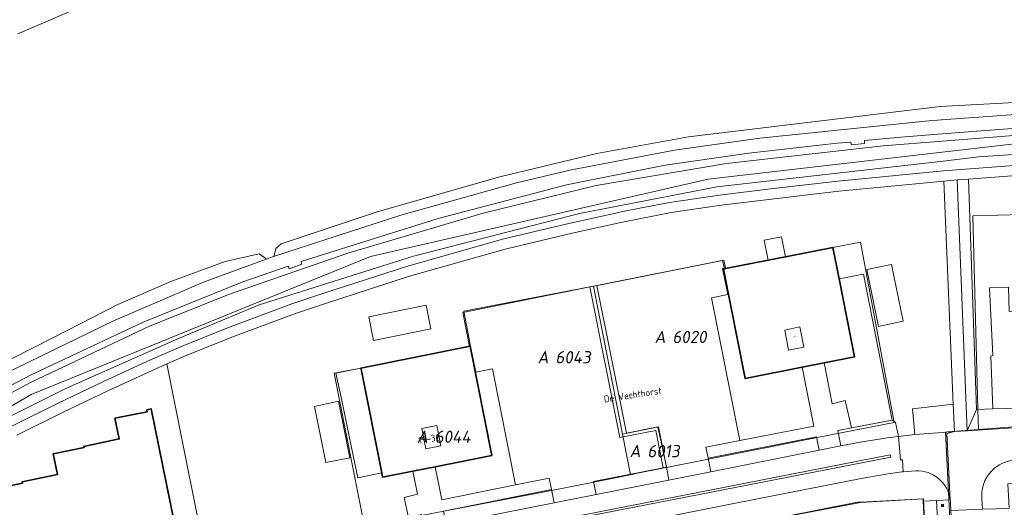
# Model space of a CAD drawing. Header units: metres. Extents: x 237319 to 238937, y 510065 to 511489.
# Tile 155 of 176: x 238401 to 238545, y 510805 to 510876. Entities that reach past the tile are written whole.
import ezdxf
from ezdxf.enums import TextEntityAlignment as Align

# ---------------------------------------------------------------- set-up
doc = ezdxf.new("R2010")
doc.units = ezdxf.units.M
for name, color, linetype, lineweight in [('B-WE-FV-GELEIDING_WILDRASTER-G', 252, 'Continuous', 18), ('B-WE-GR-BEPLANTING_CULTUUR_HEESTERS-GV', 252, 'Continuous', 18), ('B-WE-GR-BEPLANTING_CULTUUR_ROOS-GV', 252, 'Continuous', 18), ('B-WE-GR-GRAS-GV', 252, 'Continuous', 13), ('B-WE-IE-MEUBILAIR_WEGMEUBILAIR-S', 252, 'Continuous', 25), ('B-WE-IE-TERREINAFSCHEIDING_KUNSTMATIG_MUUR-GV', 252, 'Continuous', 18), ('B-WE-KG-GRENS_PERCEEL-GV', 252, 'Continuous', 18), ('B-WE-KG-GRENS_PERCEEL-S', 252, 'Continuous', 25), ('B-WE-OG-BEBOUWING-G', 252, 'Continuous', 35), ('B-WE-OG-BEBOUWING-GV', 252, 'Continuous', 35), ('B-WE-OG-BEBOUWING-T18', 252, 'Continuous', 18), ('B-WE-OG-BEBOUWING_HUISNUMMER-T18', 252, 'Continuous', 18), ('B-WE-OG-BEBOUWING_STRAATNAAM-T18', 252, 'Continuous', 18), ('B-WE-OG-TERREIN_BEGROEID-GV', 252, 'Continuous', 18), ('B-WE-OG-TERREIN_ERF-GV', 252, 'Continuous', 18), ('B-WE-OG-TERREIN_OEVER-GV', 252, 'Continuous', 18), ('B-WE-OG-TOPOGRAFIE-T18', 252, 'Continuous', 18), ('B-WE-OG-WATER-GV', 252, 'Continuous', 18), ('B-WE-RI-HWA_GOOT_MOLGOOT-G', 252, 'Continuous', 18), ('B-WE-VH-GESLOTENVERHARDING-GV', 252, 'Continuous', 18), ('B-WE-VH-HALFVERHARDING_GRASBETONSTEEN-GV', 252, 'Continuous', 18), ('B-WE-VH-OPENVERHARDING-GV', 252, 'Continuous', 18), ('B-WE-VH-OPENVERHARDING_BETONSTRAATSTEEN-GV', 252, 'Continuous', 18), ('B-WE-VH-OPENVERHARDING_TEGEL-GV', 252, 'Continuous', 18)]:
    doc.layers.add(name, color=color, linetype=linetype, lineweight=lineweight)
doc.styles.add('NLCS-ISO', font='isocpeur.ttf', dxfattribs={"height": 2.5})
doc.styles.add('NLCS-ISO-M100-T18', font='NLCS-ISO.ttf', dxfattribs={"height": 0.18})

# ---------------------------------------------------------------- blocks, each defined once
blk = doc.blocks.new('SKG-PERCEELNUMMER-SO')
at = {"style": 'NLCS-ISO', "oblique": 10, "flags": 1}
for tag, p in [('GEMEENTECODE', (0, 2.55)), ('PERCEELGROOTTE', (0, -2.45))]:
    blk.add_attdef(tag, text='', height=1.8, dxfattribs=at).set_placement(p, align=Align.MIDDLE_CENTER)
at = {"style": 'NLCS-ISO', "oblique": 10}
blk.add_attdef('SECTIE', text='', height=1.8, dxfattribs=at).set_placement((-0.5, 0), align=Align.MIDDLE_RIGHT)
blk.add_attdef('PERCEELNUMMER', text='', height=1.8, dxfattribs=at).set_placement((0.5, 0), align=Align.MIDDLE_LEFT)
blk = doc.blocks.new('brk-2025')
at = {"layer": 'B-WE-KG-GRENS_PERCEEL-GV', "flags": 128}
for points in [[(238401.15, 510873.77), (238411.47, 510878.23)], [(238411.47, 510878.23), (238401.15, 510873.77)], [(238231.922, 510549.452), (238236.176, 510580.823), (238237.202, 510588.391), (238240.276, 510603.337), (238247.485, 510638.42), (238262.406, 510678.404), (238265.555, 510685.343), (238277.933, 510706.512), (238290.887, 510728.696), (238325.986, 510768.014), (238354.023, 510792.177), (238403.109, 510821.014), (238452.711, 510841.197), (238502.093, 510852.531), (238551.952, 510858.287), (238601.829, 510858.689), (238638.972, 510855.507), (238651.961, 510854.301), (238684.981, 510851.961)], [(238549.139, 510743.973), (238540.383, 510743.589), (238536.79, 510815.528), (238537.09, 510815.551), (238539.007, 510815.701), (238541.612, 510815.905), (238541.535, 510818.813), (238540.786, 510847.154), (238577.352, 510848.136)], [(238684.981, 510851.961), (238651.961, 510854.301), (238638.972, 510855.507), (238601.829, 510858.689), (238551.952, 510858.287), (238502.093, 510852.531), (238452.711, 510841.197), (238403.109, 510821.014), (238354.023, 510792.177), (238325.986, 510768.014), (238290.887, 510728.696), (238277.933, 510706.512), (238265.555, 510685.343), (238262.406, 510678.404), (238247.485, 510638.42), (238240.276, 510603.337), (238272.94, 510598.481), (238267.546, 510594.635), (238250.227, 510577.667), (238249.058, 510575.878), (238236.176, 510580.823), (238231.922, 510549.452)], [(238395.432, 510754.575), (238412.676, 510758.07), (238408.006, 510781.203), (238407.983, 510781.366), (238408.512, 510781.478), (238411.075, 510782.124), (238432.75, 510786.624), (238431.621, 510792.096), (238426.317, 510791.005), (238420.661, 510818.914), (238420.009, 510818.782), (238420.065, 510818.507), (238415.354, 510817.543), (238415.976, 510814.522), (238410.797, 510813.442), (238410.834, 510813.261), (238406.314, 510812.33), (238406.936, 510809.309), (238401.777, 510808.253), (238401.815, 510808.072), (238397.266, 510807.13)], [(238397.266, 510807.13), (238401.815, 510808.072), (238401.777, 510808.253), (238406.936, 510809.309), (238406.314, 510812.33), (238410.834, 510813.261), (238410.797, 510813.442), (238415.976, 510814.522), (238415.354, 510817.543), (238420.065, 510818.507), (238420.009, 510818.782), (238420.661, 510818.914), (238426.317, 510791.005), (238431.621, 510792.096), (238432.75, 510786.624), (238411.075, 510782.124), (238408.512, 510781.478), (238407.983, 510781.366), (238408.006, 510781.203), (238412.676, 510758.07), (238395.432, 510754.575)], [(238555.636, 510817.001), (238541.612, 510815.905), (238539.007, 510815.701), (238537.09, 510815.551), (238536.79, 510815.528), (238540.383, 510743.589), (238549.139, 510743.973)], [(238512.603, 510803.025), (238523.926, 510805.276), (238524.357, 510805.294), (238533.546, 510805.747), (238533.922, 510798.254)]]:
    blk.add_lwpolyline(points, dxfattribs=at)
for points in [[(238447.398, 510824.16), (238451.322, 510824.894), (238467.181, 510828.059), (238466.219, 510833.044), (238485.321, 510836.852), (238486.388, 510837.065), (238504.178, 510840.623), (238504.451, 510839.391), (238520.33, 510842.531), (238524.361, 510843.325), (238529.29, 510816.949), (238517.784, 510814.683), (238502.154, 510811.581), (238495.977, 510810.34), (238495.96, 510810.337), (238491.254, 510809.399), (238491.257, 510809.382), (238490.718, 510809.274), (238485.372, 510808.208), (238479.164, 510807.003), (238463.462, 510803.967), (238451.842, 510801.724)], [(238486.388, 510837.065), (238485.321, 510836.852), (238489.551, 510815.236), (238494.814, 510816.274), (238495.977, 510810.34), (238502.154, 510811.581), (238517.784, 510814.683), (238529.29, 510816.949), (238524.361, 510843.325), (238520.33, 510842.531), (238504.451, 510839.391), (238504.178, 510840.623)], [(238451.322, 510824.894), (238447.398, 510824.16), (238451.842, 510801.724), (238463.462, 510803.967), (238479.164, 510807.003), (238485.372, 510808.208), (238490.718, 510809.274), (238489.551, 510815.236), (238485.321, 510836.852), (238466.219, 510833.044), (238467.181, 510828.059)], [(238513.826, 510827.533), (238513.283, 510830.46), (238515.47, 510830.946), (238516.053, 510827.962)], [(238460.813, 510813.076), (238460.218, 510816.067), (238462.419, 510816.472), (238462.982, 510813.537)], [(238460.218, 510816.067), (238460.813, 510813.076), (238462.982, 510813.537), (238462.419, 510816.472)], [(238489.551, 510815.236), (238490.718, 510809.274), (238491.257, 510809.382), (238491.254, 510809.399), (238495.96, 510810.337), (238495.977, 510810.34), (238494.814, 510816.274)], [(238533.922, 510798.254), (238533.546, 510805.747), (238524.357, 510805.294), (238523.926, 510805.276), (238512.603, 510803.025), (238512.729, 510800.233), (238512.866, 510797.206), (238514.927, 510797.305), (238522.093, 510797.667), (238532.432, 510798.18)]]:
    blk.add_lwpolyline(points, close=True, dxfattribs=at)
at = {"layer": 'B-WE-OG-BEBOUWING-G', "flags": 128}
blk.add_lwpolyline([(238462.188, 510810.465), (238470.453, 510812.104), (238467.299, 510828.088), (238451.322, 510824.894), (238451.403, 510824.483), (238454.351, 510809.584), (238454.479, 510808.936), (238458.912, 510809.815)], close=True, dxfattribs=at)
blk.add_lwpolyline([(238386.861, 510782.399), (238406.894, 510786.479), (238407.033, 510786.507), (238405.728, 510792.949), (238422.222, 510796.306), (238425.123, 510796.896), (238420.661, 510818.914), (238420.009, 510818.782), (238420.065, 510818.507), (238415.354, 510817.543), (238415.976, 510814.522), (238410.797, 510813.442), (238410.834, 510813.261), (238406.314, 510812.33), (238406.936, 510809.309), (238401.777, 510808.253), (238401.815, 510808.072), (238397.266, 510807.13)], dxfattribs=at)
at = {"layer": 'B-WE-KG-GRENS_PERCEEL-S'}
for p, values in [((238496.358, 510829.439), {'PERCEELNUMMER': '6020', 'SECTIE': 'A'}), ((238479.259, 510826.48), {'PERCEELNUMMER': '6043', 'SECTIE': 'A'}), ((238461.615, 510814.845), {'PERCEELNUMMER': '6044', 'SECTIE': 'A'}), ((238492.707, 510812.742), {'PERCEELNUMMER': '6013', 'SECTIE': 'A'})]:
    blk.add_blockref('SKG-PERCEELNUMMER-SO', p, dxfattribs=at).add_auto_attribs(values)
at = {"layer": 'B-WE-OG-BEBOUWING_HUISNUMMER-T18', "style": 'NLCS-ISO-M100-T18'}
blk.add_text('19-36', height=1, rotation=10.2, dxfattribs=at).set_placement((238461.313, 510814.55), align=Align.MIDDLE)
at = {"layer": 'B-WE-OG-BEBOUWING_STRAATNAAM-T18', "style": 'NLCS-ISO-M100-T18'}
blk.add_text('De Vechthorst', height=1, rotation=8.6, dxfattribs=at).set_placement((238491.058, 510820.979), align=Align.MIDDLE)
blk = doc.blocks.new('SIE-WEG_BOOMSPIEGEL-SO')
at = {"color": 0, "linetype": 'ByBlock', "lineweight": 18}
blk.add_lwpolyline([(-1.5, -1.5), (1.5, -1.5), (1.5, 1.5), (-1.5, 1.5)], close=True, dxfattribs=at)
for points in [[(-1, 0), (-1.5, 0)], [(0, 1), (0, 1.5)], [(1.5, 0), (1, 0)], [(0, -1.5), (0, -1)]]:
    blk.add_lwpolyline(points, dxfattribs=at)
blk.add_circle((0, 0), 1, dxfattribs=at)
blk = doc.blocks.new('bgt-2025')
at = {"layer": 'B-WE-GR-BEPLANTING_CULTUUR_HEESTERS-GV', "flags": 128}
blk.add_lwpolyline([(238573.248, 510819.65), (238543.69, 510818.906), (238541.303, 510818.824), (238539.972, 510815.714), (238549.685, 510816.33), (238549.735, 510816.334), (238554.637, 510816.712), (238564.638, 510817.343)], dxfattribs=at)
at = {"layer": 'B-WE-GR-BEPLANTING_CULTUUR_ROOS-GV', "flags": 128}
for points in [[(238521.482, 510813.497), (238524.291, 510814.054), (238528.582, 510814.716), (238529.937, 510814.876), (238529.458, 510816.945), (238528.991, 510817.263), (238523.061, 510816.15), (238521.062, 510815.783)], [(238502.074, 510811.735), (238502.474, 510809.724), (238518.336, 510812.872), (238517.946, 510814.839)], [(238485.715, 510806.397), (238496.357, 510808.509), (238495.984, 510810.39), (238495.505, 510810.295), (238485.341, 510808.277)], [(238479.549, 510805.173), (238479.163, 510807.116), (238463.39, 510803.982), (238463.775, 510802.042)]]:
    blk.add_lwpolyline(points, close=True, dxfattribs=at)
at = {"layer": 'B-WE-GR-GRAS-GV', "flags": 128}
for points in [[(238390.404, 510813.008), (238408.254, 510821.973), (238424.637, 510829.234), (238436.446, 510834.155), (238459.023, 510841.274), (238483.274, 510847.484), (238503.354, 510851.397), (238536.442, 510855.182), (238541.629, 510855.775), (238561.467, 510857.098)], [(238552.928, 510859.401), (238536.321, 510858.086), (238527.651, 510857.4), (238504.751, 510854.824), (238485.708, 510851.583), (238469.203, 510847.539), (238449.419, 510841.717), (238432.103, 510835.709), (238420.524, 510831.057), (238403.119, 510822.814), (238381.194, 510811.149)], [(238561.467, 510857.098), (238541.629, 510855.775), (238536.442, 510855.182), (238503.354, 510851.397), (238483.274, 510847.484), (238459.023, 510841.274), (238436.446, 510834.155), (238424.637, 510829.234), (238408.254, 510821.973), (238390.404, 510813.008)], [(238400.286, 510816.386), (238407.058, 510819.769), (238413.668, 510822.945), (238420.541, 510826.112), (238425.189, 510828.11), (238431.939, 510830.804), (238441.22, 510834.301), (238446.019, 510835.897), (238457.97, 510839.766), (238472.216, 510843.785), (238481.892, 510846.094), (238489.002, 510847.664), (238489.142, 510847.691), (238492.087, 510848.265), (238496.433, 510849.112), (238503.754, 510850.185), (238511.216, 510851.119), (238521.042, 510852.256), (238536.503, 510853.731), (238538.405, 510853.913), (238553.29, 510855.023)]]:
    blk.add_lwpolyline(points, dxfattribs=at)
at = {"layer": 'B-WE-IE-TERREINAFSCHEIDING_KUNSTMATIG_MUUR-GV', "flags": 128}
for points in [[(238549.758, 510860.199), (238536.277, 510859.153), (238530.266, 510858.686), (238524.961, 510858.164), (238524.939, 510858.086), (238524.947, 510857.729), (238523.023, 510857.55), (238522.969, 510857.914), (238522.891, 510857.948), (238520.95, 510857.772), (238508.016, 510856.343), (238495.816, 510854.569), (238481.398, 510851.694), (238462.611, 510846.79), (238442.586, 510840.492), (238442.571, 510840.416), (238442.697, 510840.074), (238440.85, 510839.418), (238440.737, 510839.77), (238440.669, 510839.812), (238434.068, 510837.495), (238419.496, 510831.625), (238403.095, 510823.889), (238385.863, 510814.876)], [(238381.194, 510811.149), (238403.119, 510822.814), (238420.524, 510831.057), (238432.103, 510835.709), (238449.419, 510841.717), (238469.203, 510847.539), (238485.708, 510851.583), (238504.751, 510854.824), (238527.651, 510857.4), (238536.321, 510858.086), (238552.928, 510859.401)]]:
    blk.add_lwpolyline(points, dxfattribs=at)
at = {"layer": 'B-WE-OG-BEBOUWING-GV', "flags": 128}
for points in [[(238504.635, 510839.436), (238504.316, 510839.373), (238507.491, 510823.371), (238515.815, 510825.018), (238519.036, 510825.655), (238523.483, 510826.535), (238521.237, 510837.93), (238520.33, 510842.531), (238513.398, 510841.164), (238510.852, 510840.662)], [(238462.188, 510810.465), (238470.453, 510812.104), (238467.299, 510828.088), (238451.322, 510824.894), (238451.403, 510824.483), (238454.351, 510809.584), (238454.479, 510808.936), (238458.912, 510809.815)]]:
    blk.add_lwpolyline(points, close=True, dxfattribs=at)
blk.add_lwpolyline([(238386.861, 510782.399), (238406.894, 510786.479), (238407.033, 510786.507), (238405.728, 510792.949), (238422.222, 510796.306), (238425.123, 510796.896), (238420.661, 510818.914), (238420.009, 510818.782), (238420.065, 510818.507), (238415.354, 510817.543), (238415.976, 510814.522), (238410.797, 510813.442), (238410.834, 510813.261), (238406.314, 510812.33), (238406.936, 510809.309), (238401.777, 510808.253), (238401.815, 510808.072), (238397.266, 510807.13)], dxfattribs=at)
at = {"layer": 'B-WE-OG-TERREIN_BEGROEID-GV', "flags": 128}
for points in [[(238537.922, 510819.614), (238536.565, 510852.231), (238521.203, 510850.765), (238511.349, 510849.624), (238503.972, 510848.701), (238496.681, 510847.632), (238489.334, 510846.201), (238482.213, 510844.629), (238472.602, 510842.335), (238458.396, 510838.327), (238446.555, 510834.494), (238441.74, 510832.894), (238432.458, 510829.396), (238425.76, 510826.723), (238422.928, 510825.505), (238429.711, 510791.674), (238431.749, 510792.126)], [(238458.281, 510803.03), (238457.636, 510805.979), (238459.589, 510806.428), (238458.912, 510809.815), (238454.479, 510808.936), (238454.351, 510809.584), (238450.858, 510808.829), (238450.212, 510811.881), (238448.529, 510820.152), (238447.658, 510824.156), (238451.322, 510824.894), (238467.299, 510828.088), (238467.352, 510828.098), (238466.361, 510833.232), (238484.794, 510836.787), (238485.817, 510836.995), (238504.384, 510840.679), (238504.615, 510839.534), (238504.635, 510839.436), (238510.852, 510840.662), (238510.271, 510843.607), (238512.817, 510844.109), (238513.398, 510841.164), (238520.33, 510842.531), (238521.237, 510837.93), (238524.774, 510838.627), (238527.51, 510824.766), (238528.991, 510817.263), (238529.458, 510816.945), (238529.937, 510814.876), (238532.293, 510815.154), (238531.964, 510818.916), (238537.922, 510819.614)], [(238397.266, 510807.13), (238401.815, 510808.072), (238401.777, 510808.253), (238406.936, 510809.309), (238406.314, 510812.33), (238410.834, 510813.261), (238410.797, 510813.442), (238415.976, 510814.522), (238415.354, 510817.543), (238420.065, 510818.507), (238420.009, 510818.782), (238420.661, 510818.914), (238425.123, 510796.896), (238422.222, 510796.306), (238423.474, 510790.289), (238429.711, 510791.674), (238422.928, 510825.505), (238414.301, 510821.585), (238407.708, 510818.417), (238400.988, 510815.06)]]:
    blk.add_lwpolyline(points, dxfattribs=at)
for points in [[(238538.51, 510852.417), (238539.972, 510815.714), (238541.303, 510818.824), (238540.145, 510852.539)], [(238525.291, 510839.314), (238528.89, 510840.057), (238530.609, 510831.732), (238527.009, 510830.989)], [(238485.817, 510836.995), (238484.794, 510836.787), (238489.17, 510814.739), (238494.417, 510815.78), (238495.505, 510810.295), (238495.984, 510810.39), (238495.974, 510810.438), (238494.743, 510816.31), (238490.142, 510815.346)], [(238461.545, 510830.619), (238453.178, 510828.914), (238452.468, 510832.395), (238460.836, 510834.1)], [(238448.028, 510820.05), (238449.711, 510811.779), (238446.168, 510811.061), (238444.525, 510819.254)]]:
    blk.add_lwpolyline(points, close=True, dxfattribs=at)
at = {"layer": 'B-WE-OG-TERREIN_ERF-GV', "flags": 128}
for points in [[(238553.401, 510853.527), (238540.145, 510852.539), (238541.303, 510818.824), (238543.69, 510818.906), (238543.412, 510826.652), (238543.708, 510826.733), (238543.211, 510836.638), (238546.015, 510836.719)], [(238536.601, 510744.768), (238533.544, 510805.418), (238533.527, 510805.749), (238524.349, 510805.228), (238512.753, 510803.046)]]:
    blk.add_lwpolyline(points, dxfattribs=at)
for points in [[(238507.491, 510823.371), (238504.316, 510839.373), (238504.635, 510839.436), (238504.615, 510839.534), (238504.198, 510839.452), (238504.956, 510835.631), (238502.58, 510835.16), (238506.693, 510814.277), (238517.516, 510816.416), (238515.815, 510825.018)], [(238519.036, 510825.655), (238520.218, 510819.683), (238522.136, 510820.128), (238523.061, 510816.15), (238528.991, 510817.263), (238527.51, 510824.766), (238524.774, 510838.627), (238521.237, 510837.93), (238523.483, 510826.535)], [(238473.931, 510807.794), (238470.558, 510824.786), (238468.106, 510824.299), (238467.352, 510828.098), (238467.299, 510828.088), (238470.453, 510812.104), (238462.188, 510810.465), (238463.145, 510805.641)], [(238454.351, 510809.584), (238451.403, 510824.483), (238451.322, 510824.894), (238447.658, 510824.156), (238448.529, 510820.152), (238450.212, 510811.881), (238450.858, 510808.829)]]:
    blk.add_lwpolyline(points, close=True, dxfattribs=at)
at = {"layer": 'B-WE-OG-TERREIN_OEVER-GV', "flags": 128}
blk.add_lwpolyline([(238561.483, 510864.526), (238536.021, 510863.134), (238499.201, 510858.712), (238485.833, 510856.276), (238471.621, 510852.879), (238453.714, 510847.756), (238439.637, 510843.056), (238438.857, 510842.382), (238438.609, 510841.32), (238438.555, 510841.191), (238457.175, 510847.239), (238474.067, 510851.977), (238481.871, 510853.824), (238497.144, 510856.784), (238509.65, 510858.53), (238533.807, 510861.032), (238536.192, 510861.204), (238552.416, 510862.373)], dxfattribs=at)
blk.add_lwpolyline([(238437.443, 510840.815), (238437.394, 510840.906), (238436.462, 510841.594), (238431.447, 510840.475), (238423.519, 510837.577), (238415.788, 510834.168), (238406.488, 510829.433), (238384.521, 510818.272), (238379.668, 510815.576), (238380.489, 510814.136), (238397.252, 510823.118), (238415.133, 510831.823), (238428.3, 510837.447)], close=True, dxfattribs=at)
at = {"layer": 'B-WE-RI-HWA_GOOT_MOLGOOT-G', "flags": 128}
for points in [[(238440.383, 510794.887), (238528.705, 510812.224)], [(238528.705, 510812.224), (238528.812, 510811.857), (238440.491, 510794.644)]]:
    blk.add_lwpolyline(points, dxfattribs=at)
at = {"layer": 'B-WE-VH-GESLOTENVERHARDING-GV', "flags": 128}
for points in [[(238400.988, 510815.06), (238407.708, 510818.417), (238414.301, 510821.585), (238422.928, 510825.505), (238425.76, 510826.723), (238432.458, 510829.396), (238441.74, 510832.894), (238446.555, 510834.494), (238458.396, 510838.327), (238472.602, 510842.335), (238482.213, 510844.629), (238489.334, 510846.201), (238496.681, 510847.632), (238503.972, 510848.701), (238511.349, 510849.624), (238521.203, 510850.765), (238536.565, 510852.231), (238538.51, 510852.417), (238540.145, 510852.539), (238553.401, 510853.527)], [(238553.29, 510855.023), (238538.405, 510853.913), (238536.503, 510853.731), (238521.042, 510852.256), (238511.216, 510851.119), (238503.754, 510850.185), (238496.433, 510849.112), (238492.087, 510848.265), (238489.142, 510847.691)], [(238489.142, 510847.691), (238489.002, 510847.664), (238481.892, 510846.094), (238472.216, 510843.785), (238457.97, 510839.766), (238446.019, 510835.897), (238441.22, 510834.301), (238431.939, 510830.804), (238425.189, 510828.11), (238420.541, 510826.112), (238413.668, 510822.945), (238407.058, 510819.769), (238400.286, 510816.386), (238391.439, 510811.779), (238382.398, 510806.849), (238380.609, 510805.846), (238373.058, 510801.711), (238371.403, 510800.423), (238372.042, 510799.308)]]:
    blk.add_lwpolyline(points, dxfattribs=at)
at = {"layer": 'B-WE-VH-HALFVERHARDING_GRASBETONSTEEN-GV', "flags": 128}
blk.add_lwpolyline([(238528.89, 510840.057), (238525.291, 510839.314), (238527.009, 510830.989), (238530.609, 510831.732)], close=True, dxfattribs=at)
at = {"layer": 'B-WE-VH-OPENVERHARDING-GV', "flags": 128}
for points in [[(238552.416, 510862.373), (238536.192, 510861.204), (238533.807, 510861.032), (238509.65, 510858.53), (238497.144, 510856.784), (238481.871, 510853.824), (238474.067, 510851.977), (238457.175, 510847.239), (238438.555, 510841.191), (238437.443, 510840.815), (238428.3, 510837.447), (238415.133, 510831.823), (238397.252, 510823.118)], [(238385.863, 510814.876), (238403.095, 510823.889), (238419.496, 510831.625), (238434.068, 510837.495), (238440.669, 510839.812), (238440.737, 510839.77), (238440.85, 510839.418), (238442.697, 510840.074), (238442.571, 510840.416), (238442.586, 510840.492), (238462.611, 510846.79), (238481.398, 510851.694), (238495.816, 510854.569), (238508.016, 510856.343), (238520.95, 510857.772), (238522.891, 510857.948), (238522.969, 510857.914), (238523.023, 510857.55), (238524.947, 510857.729), (238524.939, 510858.086), (238524.961, 510858.164), (238530.266, 510858.686), (238536.277, 510859.153), (238549.758, 510860.199)], [(238593.41, 510834.461), (238589.501, 510834.36), (238589.408, 510837.975), (238585.521, 510837.862), (238585.307, 510846.307), (238569.28, 510845.876), (238569.528, 510837.4), (238565.657, 510837.288), (238565.751, 510833.685), (238561.832, 510833.583), (238561.904, 510830.844), (238550.078, 510830.535), (238550.006, 510833.274), (238546.107, 510833.172), (238546.015, 510836.719), (238543.211, 510836.638), (238543.708, 510826.733), (238543.412, 510826.652), (238543.69, 510818.906), (238573.248, 510819.65), (238571.998, 510817.67)], [(238441.892, 510792.482), (238471.464, 510798.277), (238505.816, 510805.066), (238524.469, 510808.729), (238528.418, 510809.416), (238530.42, 510809.691), (238530.611, 510809.707), (238530.485, 510811.492), (238530.187, 510811.465), (238529.937, 510814.876), (238528.582, 510814.716), (238524.291, 510814.054), (238521.482, 510813.497), (238518.336, 510812.872), (238502.474, 510809.724), (238496.357, 510808.509), (238485.715, 510806.397), (238479.549, 510805.173), (238463.775, 510802.042), (238460.611, 510801.414), (238434.249, 510796.181)], [(238532.428, 510809.863), (238530.611, 510809.707), (238530.42, 510809.691), (238528.418, 510809.416), (238524.469, 510808.729), (238505.816, 510805.066), (238471.464, 510798.277), (238441.892, 510792.482)], [(238542.083, 510806.126), (238542.097, 510805.832), (238542.174, 510804.248), (238544.158, 510804.325), (238546.089, 510804.421), (238545.912, 510807.967), (238548.761, 510808.051), (238554.234, 510808.212), (238559.672, 510808.372), (238565.11, 510808.531), (238570.547, 510808.691), (238575.985, 510808.851), (238581.423, 510809.011), (238586.86, 510809.171), (238592.298, 510809.33), (238597.736, 510809.49), (238603.209, 510809.651), (238608.754, 510809.696), (238610.63, 510808.755), (238612.541, 510808.476), (238612.625, 510809.065)], [(238507.717, 510802.037), (238512.753, 510803.046), (238524.349, 510805.228), (238533.527, 510805.749), (238533.544, 510805.418), (238535.487, 510805.516), (238537.485, 510805.609)], [(238537.485, 510805.609), (238535.487, 510805.516)], [(238535.487, 510805.516), (238538.576, 510743.583), (238540.562, 510743.7), (238538.437, 510787.555), (238537.578, 510804.057), (238537.527, 510805.035)]]:
    blk.add_lwpolyline(points, dxfattribs=at)
at = {"layer": 'B-WE-VH-OPENVERHARDING-GV'}
for points in [[(238547.005, 510811.43, 0.1451874), (238543.979, 510810.275)], [(238537.485, 510805.609, 0.3878354), (238532.428, 510809.863)], [(238543.979, 510810.275, 0.2337836), (238542.083, 510806.126)], [(238537.527, 510805.035, 0.0279798), (238537.485, 510805.609)]]:
    blk.add_lwpolyline(points, format="xyb", dxfattribs=at)
at = {"layer": 'B-WE-VH-OPENVERHARDING-GV', "flags": 128}
blk.add_lwpolyline([(238463.775, 510802.042), (238463.39, 510803.982), (238479.163, 510807.116), (238478.835, 510808.767), (238473.931, 510807.794), (238463.145, 510805.641), (238462.188, 510810.465), (238458.912, 510809.815), (238459.589, 510806.428), (238457.636, 510805.979), (238458.281, 510803.03), (238460.175, 510803.46), (238460.611, 510801.414)], close=True, dxfattribs=at)
at = {"layer": 'B-WE-VH-OPENVERHARDING_BETONSTRAATSTEEN-GV', "flags": 128}
for points in [[(238536.565, 510852.231), (238537.922, 510819.614), (238538.122, 510815.597), (238539.972, 510815.714), (238538.51, 510852.417)], [(238504.384, 510840.679), (238485.817, 510836.995), (238490.142, 510815.346), (238494.743, 510816.31), (238495.974, 510810.438), (238495.984, 510810.39), (238496.357, 510808.509), (238502.474, 510809.724), (238502.074, 510811.735), (238501.764, 510813.299), (238506.693, 510814.277), (238502.58, 510835.16), (238504.956, 510835.631), (238504.198, 510839.452), (238504.615, 510839.534)], [(238479.549, 510805.173), (238485.715, 510806.397), (238485.341, 510808.277), (238495.505, 510810.295), (238494.417, 510815.78), (238489.17, 510814.739), (238484.794, 510836.787), (238466.361, 510833.232), (238467.352, 510828.098), (238468.106, 510824.299), (238470.558, 510824.786), (238473.931, 510807.794), (238478.835, 510808.767), (238479.163, 510807.116)], [(238538.122, 510815.597), (238537.922, 510819.614), (238531.964, 510818.916), (238532.293, 510815.154), (238536.982, 510815.525)]]:
    blk.add_lwpolyline(points, close=True, dxfattribs=at)
for points in [[(238537.485, 510805.609), (238536.992, 510815.332), (238538.122, 510815.597), (238536.982, 510815.525), (238532.293, 510815.154), (238529.937, 510814.876), (238530.187, 510811.465), (238530.485, 510811.492), (238530.611, 510809.707), (238532.428, 510809.863)], [(238547.005, 510811.43), (238550.007, 510811.742), (238549.735, 510816.334), (238549.685, 510816.33), (238539.972, 510815.714), (238538.122, 510815.597), (238536.992, 510815.332), (238537.485, 510805.609)], [(238537.527, 510805.035), (238537.578, 510804.057), (238542.174, 510804.248), (238542.097, 510805.832), (238542.083, 510806.126)]]:
    blk.add_lwpolyline(points, dxfattribs=at)
at = {"layer": 'B-WE-VH-OPENVERHARDING_BETONSTRAATSTEEN-GV'}
for points in [[(238543.979, 510810.275, -0.1451874), (238547.005, 510811.43)], [(238532.428, 510809.863, -0.3878354), (238537.485, 510805.609)], [(238542.083, 510806.126, -0.2337836), (238543.979, 510810.275)], [(238537.485, 510805.609, -0.0279798), (238537.527, 510805.035)]]:
    blk.add_lwpolyline(points, format="xyb", dxfattribs=at)
at = {"layer": 'B-WE-VH-OPENVERHARDING_TEGEL-GV', "flags": 128}
for points in [[(238513.398, 510841.164), (238512.817, 510844.109), (238510.271, 510843.607), (238510.852, 510840.662)], [(238453.178, 510828.914), (238461.545, 510830.619), (238460.836, 510834.1), (238452.468, 510832.395)], [(238517.946, 510814.839), (238518.336, 510812.872), (238521.482, 510813.497), (238521.062, 510815.783), (238523.061, 510816.15), (238522.136, 510820.128), (238520.218, 510819.683), (238519.036, 510825.655), (238515.815, 510825.018), (238517.516, 510816.416), (238506.693, 510814.277), (238501.764, 510813.299), (238502.074, 510811.735)], [(238449.711, 510811.779), (238448.028, 510820.05), (238444.525, 510819.254), (238446.168, 510811.061)]]:
    blk.add_lwpolyline(points, close=True, dxfattribs=at)
blk.add_lwpolyline([(238540.647, 510741.957), (238540.562, 510743.7), (238538.576, 510743.583), (238535.487, 510805.516), (238533.544, 510805.418), (238536.601, 510744.768), (238536.669, 510742.733), (238537.016, 510737.811), (238538.185, 510737.769)], dxfattribs=at)
at = {"layer": 'B-WE-IE-MEUBILAIR_WEGMEUBILAIR-S', "xscale": 0.1, "yscale": 0.1, "zscale": 0.1}
blk.add_blockref('SIE-WEG_BOOMSPIEGEL-SO', (238536.358, 510804.775), dxfattribs=at)
at = {"layer": 'B-WE-KG-GRENS_PERCEEL-GV'}
blk.add_blockref('brk-2025', (0, 0), dxfattribs=at)
at = {"layer": 'B-WE-OG-BEBOUWING-T18', "style": 'NLCS-ISO-M100-T18'}
for s, rotation, p in [('1-18', 11, (238514.735, 510829.492)), ('19-36', 10.2, (238461.313, 510814.55))]:
    blk.add_text(s, height=0.18, rotation=rotation, dxfattribs=at).set_placement(p, align=Align.MIDDLE)
at = {"layer": 'B-WE-OG-TOPOGRAFIE-T18', "style": 'NLCS-ISO-M100-T18'}
blk.add_text('De Vechthorst', height=0.18, rotation=8.6, dxfattribs=at).set_placement((238491.058, 510820.979), align=Align.MIDDLE)

msp = doc.modelspace()

# ---------------------------------------------------------------- linework, layer by layer
at = {"layer": 'B-WE-OG-WATER-GV', "flags": 128}
msp.add_lwpolyline([(238384.521, 510818.272), (238406.488, 510829.433), (238415.788, 510834.168), (238423.519, 510837.577), (238431.447, 510840.475), (238436.462, 510841.594), (238437.394, 510840.906), (238437.443, 510840.815), (238438.555, 510841.191), (238438.609, 510841.32), (238438.857, 510842.382), (238439.637, 510843.056), (238453.714, 510847.756), (238471.621, 510852.879), (238485.833, 510856.276), (238499.201, 510858.712), (238536.021, 510863.134), (238561.483, 510864.526)], dxfattribs=at)

# ---------------------------------------------------------------- block references
at = {"layer": 'B-WE-FV-GELEIDING_WILDRASTER-G'}
msp.add_blockref('bgt-2025', (0, 0), dxfattribs=at)

doc.saveas('drawing.dxf')
